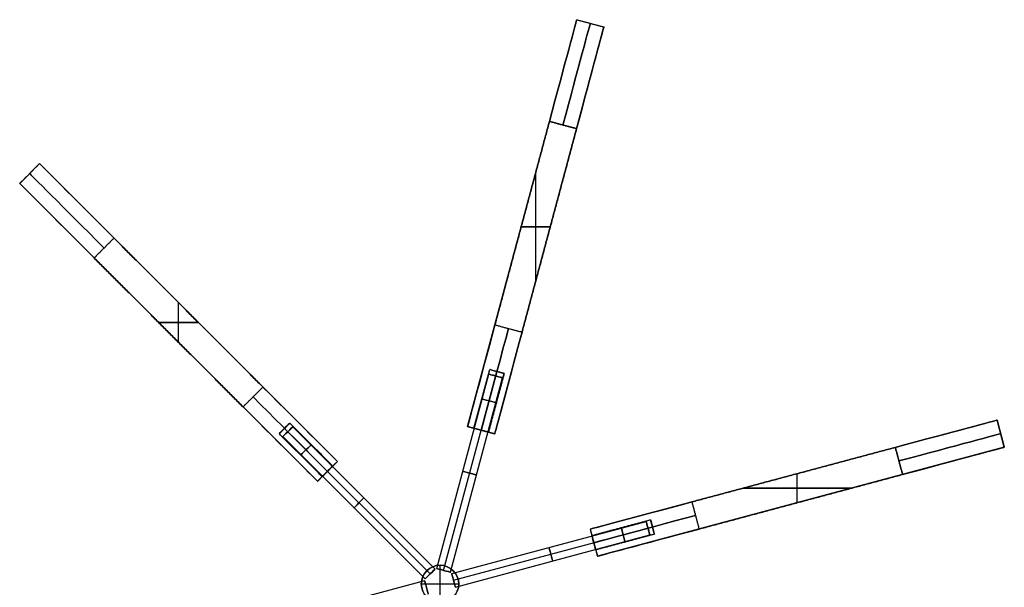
# Model space of a CAD drawing. Header units: millimetres. Extents: x -921 to 991, y -979 to 953.
# Tile 8 of 9: x 570 to 991, y -1 to 241. Entities that reach past the tile are written whole.
import ezdxf

# ---------------------------------------------------------------- set-up
doc = ezdxf.new("R2010")
doc.units = ezdxf.units.MM
doc.layers.add('Default', color=7, linetype='Continuous', true_color=0x000000)

msp = doc.modelspace()

# ---------------------------------------------------------------- linework, layer by layer
at = {"layer": 'Default', "color": 37, "true_color": 0x80674d}
for p, q in [((761.8, 67.24), (808.39, 241.1)), ((808.39, 241.1), (819.98, 238)), ((808.39, 241.1, 255), (819.98, 238, 255)), ((773.4, 64.13), (819.98, 238)), ((814.19, 239.55, 255), (814.19, 239.55, -255)), ((578.88, 179.61), (570.39, 171.12)), ((570.39, 171.12, 255), (578.88, 179.61, 255)), ((706.16, 52.33), (578.88, 179.61)), ((574.64, 175.36, -255), (574.64, 175.36, 255)), ((790.89, 129.43, 300), (790.89, 175.8, 300)), ((790.89, 129.43, -300), (790.89, 175.8, -300)), ((697.67, 43.84), (570.39, 171.12)), ((784.68, 152.62, 300), (797.11, 152.62, 300)), ((797.11, 152.62, -300), (784.68, 152.62, -300)), ((785.1, 154.17, -300), (785.1, 154.17, 300)), ((796.69, 151.06, -300), (796.69, 151.06, 300)), ((638.28, 103.24, 300), (638.28, 120.21, 300)), ((638.28, 103.24, -300), (638.28, 120.21, -300)), ((642.52, 115.97, -300), (642.52, 115.97, 300)), ((629.79, 111.72, 300), (646.76, 111.72, 300)), ((646.76, 111.72, -300), (629.79, 111.72, -300)), ((634.03, 107.48, -300), (634.03, 107.48, 300)), ((764.51, 66.51, 180), (771.24, 91.63, 180)), ((764.51, 66.51, 180), (771.24, 91.63, 180)), ((764.51, 66.51, -180), (771.24, 91.63, -180)), ((767.6, 65.68, 176.8), (774.33, 90.8, 176.8)), ((767.6, 65.68, 183.2), (774.33, 90.8, 183.2)), ((767.6, 65.68, -183.2), (774.33, 90.8, -183.2)), ((767.6, 65.68, -176.8), (774.33, 90.8, -176.8)), ((770.69, 64.85, 180), (777.42, 89.97, 180)), ((770.69, 64.85, -180), (777.42, 89.97, -180)), ((770.69, 64.85, -180), (777.42, 89.97, -180)), ((771.24, 91.63, 180), (777.42, 89.97, 180)), ((771.24, 91.63, -180), (777.42, 89.97, -180)), ((774.33, 90.8, 183.2), (774.33, 90.8, 176.8)), ((774.33, 90.8, -176.8), (774.33, 90.8, -183.2)), ((685.79, 68.73, 180), (681.27, 64.21, 180)), ((685.79, 68.73, -180), (681.27, 64.21, -180)), ((988, 69.98), (814.13, 23.4)), ((991.1, 58.39), (988, 69.98)), ((988, 69.98, 255), (991.1, 58.39, 255)), ((683.53, 66.47, 176.8), (683.53, 66.47, 183.2)), ((701.92, 48.08, 176.8), (683.53, 66.47, 176.8)), ((701.92, 48.08, 183.2), (683.53, 66.47, 183.2)), ((683.53, 66.47, -183.2), (683.53, 66.47, -176.8)), ((701.92, 48.08, -183.2), (683.53, 66.47, -183.2)), ((701.92, 48.08, -176.8), (683.53, 66.47, -176.8)), ((761.8, 67.24, 255), (773.4, 64.13, 255)), ((773.4, 64.13), (761.8, 67.24)), ((761.8, 67.24, -255), (773.4, 64.13, -255)), ((767.6, 65.68, 255), (767.6, 65.68, 183.2)), ((767.6, 65.68, 176.8), (767.6, 65.68, -176.8)), ((767.6, 65.68, -183.2), (767.6, 65.68, -255)), ((989.55, 64.19, -255), (989.55, 64.19, 255)), ((991.1, 58.39), (817.24, 11.8)), ((697.67, 43.84), (706.16, 52.33)), ((701.92, 48.08, -255), (701.92, 48.08, -183.2)), ((701.92, 48.08, -176.8), (701.92, 48.08, 176.8)), ((701.92, 48.08, 183.2), (701.92, 48.08, 255)), ((901.06, 46.69, 300), (901.06, 46.69, -300)), ((902.62, 34.68, 300), (902.62, 47.11, 300)), ((902.62, 34.68, -300), (902.62, 47.11, -300)), ((879.43, 40.89, 300), (925.8, 40.89, 300)), ((925.8, 40.89, -300), (879.43, 40.89, -300)), ((857.6, 35.04, -300), (859.06, 29.58, -300)), ((904.17, 35.1, 300), (904.17, 35.1, -300)), ((841.63, 21.24, 180), (839.97, 27.42, 180)), ((841.63, 21.24, -180), (839.97, 27.42, -180)), ((814.13, 23.4), (817.24, 11.8)), ((814.13, 23.4, -255), (817.24, 11.8, -255)), ((815.68, 17.6, 176.8), (840.8, 24.33, 176.8)), ((815.68, 17.6, 183.2), (840.8, 24.33, 183.2)), ((815.68, 17.6, -183.2), (840.8, 24.33, -183.2)), ((815.68, 17.6, -176.8), (840.8, 24.33, -176.8)), ((840.8, 24.33, 176.8), (840.8, 24.33, 183.2)), ((840.8, 24.33, -183.2), (840.8, 24.33, -176.8)), ((815.68, 17.6, -255), (815.68, 17.6, -183.2)), ((815.68, 17.6, -176.8), (815.68, 17.6, 176.8)), ((815.68, 17.6, 183.2), (815.68, 17.6, 255))]:
    msp.add_line(p, q, dxfattribs=at)
at = {"layer": 'Default', "color": 33, "true_color": 0xb89960}
for p, q in [((748.66, 6.57, 180), (770.91, 89.64, 180)), ((748.66, 6.57, -180), (770.91, 89.64, -180)), ((751.55, 5.8, 183), (773.81, 88.87, 183)), ((751.55, 5.8, 177), (773.81, 88.87, 177)), ((751.55, 5.8, -177), (773.81, 88.87, -177)), ((751.55, 5.8, -183), (773.81, 88.87, -183)), ((770.91, 89.64, 180), (776.71, 88.09, 180)), ((770.91, 89.64, -180), (776.71, 88.09, -180)), ((773.81, 88.87, 183), (773.81, 88.87, 177)), ((773.81, 88.87, -177), (773.81, 88.87, -183)), ((754.45, 5.02, 180), (776.71, 88.09, 180)), ((754.45, 5.02, -180), (776.71, 88.09, -180)), ((687.07, 67.18, 180), (682.82, 62.93, 180)), ((687.07, 67.18, -180), (682.82, 62.93, -180)), ((745.76, 4.24, 183), (684.95, 65.05, 183)), ((745.76, 4.24, 177), (684.95, 65.05, 177)), ((684.95, 65.05, 177), (684.95, 65.05, 183)), ((745.76, 4.24, -177), (684.95, 65.05, -177)), ((745.76, 4.24, -183), (684.95, 65.05, -183)), ((684.95, 65.05, -183), (684.95, 65.05, -177)), ((747.88, 6.36, 180), (687.07, 67.18, 180)), ((747.88, 6.36, -180), (687.07, 67.18, -180)), ((743.64, 2.12, 180), (682.82, 62.93, 180)), ((743.64, 2.12, -180), (682.82, 62.93, -180)), ((755.02, 4.45, 180), (838.09, 26.71, 180)), ((755.02, 4.45, -180), (838.09, 26.71, -180)), ((839.64, 20.91, 180), (838.09, 26.71, 180)), ((839.64, 20.91, -180), (838.09, 26.71, -180)), ((755.8, 1.55, 183), (838.87, 23.81, 183)), ((755.8, 1.55, 177), (838.87, 23.81, 177)), ((755.8, 1.55, -177), (838.87, 23.81, -177)), ((755.8, 1.55, -183), (838.87, 23.81, -183)), ((838.87, 23.81, 177), (838.87, 23.81, 183)), ((838.87, 23.81, -183), (838.87, 23.81, -177)), ((756.57, -1.34, 180), (839.64, 20.91, 180)), ((756.57, -1.34, -180), (839.64, 20.91, -180)), ((747.88, 6.36, 180), (743.64, 2.12, 180)), ((747.88, 6.36, -180), (743.64, 2.12, -180)), ((745.76, 4.24, 177), (745.76, 4.24, 183)), ((745.76, 4.24, -183), (745.76, 4.24, -177)), ((748.66, 6.57, 180), (754.45, 5.02, 180)), ((748.66, 6.57, -180), (754.45, 5.02, -180)), ((750, 8, -380), (750, 8, 380)), ((750, -8, -380), (750, 8, -380)), ((750, -8, 380), (750, 8, 380)), ((751.55, 5.8, 183), (751.55, 5.8, 177)), ((751.55, 5.8, -177), (751.55, 5.8, -183)), ((756.57, -1.34, 180), (755.02, 4.45, 180)), ((756.57, -1.34, -180), (755.02, 4.45, -180)), ((743.43, 1.34, 180), (660.36, -20.91, 180)), ((743.43, 1.34, -180), (660.36, -20.91, -180)), ((742, 0, -380), (742, 0, 380)), ((742, 0, -380), (758, 0, -380)), ((742, 0, 380), (758, 0, 380)), ((743.43, 1.34, 180), (744.98, -4.45, 180)), ((743.43, 1.34, -180), (744.98, -4.45, -180)), ((755.8, 1.55, 177), (755.8, 1.55, 183)), ((755.8, 1.55, -183), (755.8, 1.55, -177)), ((758, 0, -380), (758, 0, 380))]:
    msp.add_line(p, q, dxfattribs=at)
at = {"layer": 'Default', "color": 33, "true_color": 0xb89960, "extrusion": (-0.258819, -0.965926, 0)}
for centre in [(724.44, 180, -286.11), (724.44, -180, -286.11)]:
    msp.add_circle(centre, 3, dxfattribs=at)
at = {"layer": 'Default', "color": 33, "true_color": 0xb89960, "extrusion": (0.707107, -0.707107, 0)}
for centre in [(530.33, 180, 438.33), (530.33, -180, 438.33)]:
    msp.add_circle(centre, 3, dxfattribs=at)
at = {"layer": 'Default', "color": 33, "true_color": 0xb89960, "extrusion": (0.258819, 0.965926, 0)}
for centre in [(-724.44, 180, 243.11), (-724.44, -180, 243.11), (-724.44, 180, 200.11), (-724.44, -180, 200.11)]:
    msp.add_circle(centre, 3, dxfattribs=at)
at = {"layer": 'Default', "color": 33, "true_color": 0xb89960, "extrusion": (-0.707107, 0.707107, 0)}
for centre in [(-530.33, 180, -481.33), (-530.33, -180, -481.33), (-530.33, 180, -524.33), (-530.33, -180, -524.33)]:
    msp.add_circle(centre, 3, dxfattribs=at)
at = {"layer": 'Default', "color": 33, "true_color": 0xb89960, "extrusion": (-0.965926, -0.258819, 0)}
for centre in [(194.11, 180, -816.44), (194.11, -180, -816.44), (194.11, 180, -718.44), (194.11, -180, -718.44)]:
    msp.add_circle(centre, 3, dxfattribs=at)
at = {"layer": 'Default', "color": 33, "true_color": 0xb89960, "extrusion": (0.965926, 0.258819, 0)}
for centre in [(-194.11, 180, 773.44), (-194.11, -180, 773.44), (-194.11, 180, 730.44), (-194.11, -180, 730.44)]:
    msp.add_circle(centre, 3, dxfattribs=at)
at = {"layer": 'Default', "color": 33, "true_color": 0xb89960}
for centre in [(750, 0, -380), (750, 0)]:
    msp.add_circle(centre, 8, dxfattribs=at)
at = {"layer": 'Default', "color": 33, "true_color": 0xb89960, "extrusion": (0, 0, -1)}
msp.add_circle((-750, 0, -380), 8, dxfattribs=at)
at = {"layer": 'Default', "color": 37, "true_color": 0x80674d, "extrusion": (0.965926, -0.258819, 3.74454e-09)}
for centre, start, end in [((397.11, -255, 718.44), 270, 0), ((307.11, 255, 718.44), 90, 180)]:
    msp.add_arc(centre, 45, start, end, dxfattribs=at)
at = {"layer": 'Default', "color": 37, "true_color": 0x80674d, "extrusion": (0.965926, -0.258819, -3.74454e-09)}
for centre, start, end in [((397.11, 255, 718.44), 360, 90), ((307.11, -255, 718.44), 180, 270)]:
    msp.add_arc(centre, 45, start, end, dxfattribs=at)
at = {"layer": 'Default', "color": 37, "true_color": 0x80674d, "extrusion": (0.965926, -0.258819, 0)}
for centre, start, end in [((397.11, -255, 724.44), 270, 0), ((397.11, 255, 724.44), 360, 90), ((307.11, 255, 724.44), 90, 180), ((307.11, -255, 724.44), 180, 270)]:
    msp.add_arc(centre, 45, start, end, dxfattribs=at)
at = {"layer": 'Default', "color": 37, "true_color": 0x80674d, "extrusion": (-0.965926, 0.258819, -3.74454e-09)}
for centre, start, end in [((-397.11, -255, -730.44), 180, 270), ((-307.11, 255, -730.44), 360, 90)]:
    msp.add_arc(centre, 45, start, end, dxfattribs=at)
at = {"layer": 'Default', "color": 37, "true_color": 0x80674d, "extrusion": (-0.965926, 0.258819, 3.74454e-09)}
for centre, start, end in [((-397.11, 255, -730.44), 90, 180), ((-307.11, -255, -730.44), 270, 0)]:
    msp.add_arc(centre, 45, start, end, dxfattribs=at)
at = {"layer": 'Default', "color": 37, "true_color": 0x80674d, "extrusion": (-0.707107, -0.707107, -1.57135e-10)}
msp.add_arc((327.33, -255, -536.33), 45, 180, 270, dxfattribs=at)
at = {"layer": 'Default', "color": 37, "true_color": 0x80674d, "extrusion": (-0.707107, -0.707107, 1.57135e-10)}
msp.add_arc((327.33, 255, -536.33), 45, 90, 180, dxfattribs=at)
at = {"layer": 'Default', "color": 37, "true_color": 0x80674d, "extrusion": (0.707107, 0.707107, 0)}
for centre, start, end in [((-327.33, -255, 530.33), 270, 360), ((-327.33, 255, 530.33), 360, 90), ((-417.33, 255, 530.33), 90, 180), ((-417.33, -255, 530.33), 180, 270)]:
    msp.add_arc(centre, 45, start, end, dxfattribs=at)
at = {"layer": 'Default', "color": 37, "true_color": 0x80674d, "extrusion": (0.707107, 0.707107, -1.57133e-10)}
msp.add_arc((-327.33, -255, 524.33), 45, 270, 360, dxfattribs=at)
at = {"layer": 'Default', "color": 37, "true_color": 0x80674d, "extrusion": (0.707107, 0.707107, 1.57133e-10)}
msp.add_arc((-327.33, 255, 524.33), 45, 0, 90, dxfattribs=at)
at = {"layer": 'Default', "color": 37, "true_color": 0x80674d, "extrusion": (0.258819, 0.965926, -3.53377e-17)}
for centre in [(-724.44, 180, 288.11), (-724.44, -180, 288.11)]:
    msp.add_arc(centre, 3.2, 180, 0, dxfattribs=at)
at = {"layer": 'Default', "color": 37, "true_color": 0x80674d, "extrusion": (0.258819, 0.965926, 0)}
for centre in [(-724.44, 180, 288.11), (-724.44, -180, 288.11)]:
    msp.add_arc(centre, 3.2, 0, 180, dxfattribs=at)
at = {"layer": 'Default', "color": 37, "true_color": 0x80674d, "extrusion": (-0.707107, -0.707107, 1.57137e-10)}
msp.add_arc((417.33, -255, -536.33), 45, 270, 360, dxfattribs=at)
at = {"layer": 'Default', "color": 37, "true_color": 0x80674d, "extrusion": (-0.707107, -0.707107, -1.57137e-10)}
msp.add_arc((417.33, 255, -536.33), 45, 0, 90, dxfattribs=at)
at = {"layer": 'Default', "color": 37, "true_color": 0x80674d, "extrusion": (0.258819, 0.965926, -1.13687e-13)}
for centre in [(-724.44, 180, 275.11), (-724.44, -180, 275.11)]:
    msp.add_arc(centre, 3.2, 180, 360, dxfattribs=at)
at = {"layer": 'Default', "color": 37, "true_color": 0x80674d, "extrusion": (0.258819, 0.965926, 1.13687e-13)}
for centre in [(-724.44, 180, 275.11), (-724.44, -180, 275.11)]:
    msp.add_arc(centre, 3.2, 360, 180, dxfattribs=at)
at = {"layer": 'Default', "color": 37, "true_color": 0x80674d, "extrusion": (0.707107, 0.707107, 1.57138e-10)}
msp.add_arc((-417.33, -255, 524.33), 45, 180, 270, dxfattribs=at)
at = {"layer": 'Default', "color": 37, "true_color": 0x80674d, "extrusion": (0.707107, 0.707107, -1.57135e-10)}
msp.add_arc((-417.33, 255, 524.33), 45, 90, 180, dxfattribs=at)
at = {"layer": 'Default', "color": 37, "true_color": 0x80674d, "extrusion": (-0.707107, 0.707107, 0)}
for centre, start, end in [((-530.33, 180, -436.33), 180, 0), ((-530.33, 180, -436.33), 0, 180), ((-530.33, -180, -436.33), 180, 0), ((-530.33, -180, -436.33), 0, 180), ((-530.33, 180, -449.33), 180, 360), ((-530.33, 180, -449.33), 0, 180), ((-530.33, -180, -449.33), 180, 360), ((-530.33, -180, -449.33), 0, 180), ((-530.33, 180, -462.33), 90, 180), ((-530.33, 180, -462.33), 180, 270)]:
    msp.add_arc(centre, 3.2, start, end, dxfattribs=at)
at = {"layer": 'Default', "color": 37, "true_color": 0x80674d, "extrusion": (0.258819, -0.965926, -3.74454e-09)}
for centre, start, end in [((927.44, -255, 188.11), 270, 0), ((837.44, 255, 188.11), 90, 180)]:
    msp.add_arc(centre, 45, start, end, dxfattribs=at)
at = {"layer": 'Default', "color": 37, "true_color": 0x80674d, "extrusion": (0.258819, -0.965926, 3.74454e-09)}
for centre, start, end in [((927.44, 255, 188.11), 360, 90), ((837.44, -255, 188.11), 180, 270)]:
    msp.add_arc(centre, 45, start, end, dxfattribs=at)
at = {"layer": 'Default', "color": 37, "true_color": 0x80674d, "extrusion": (0.258819, 0.965926, -5.55176e-09)}
msp.add_arc((-724.44, 180, 262.11), 3.2, 0, 90, dxfattribs=at)
at = {"layer": 'Default', "color": 37, "true_color": 0x80674d, "extrusion": (0.258819, 0.965926, 5.55175e-09)}
for centre in [(-724.44, 180, 262.11), (-724.44, -180, 262.11)]:
    msp.add_arc(centre, 3.2, 270, 360, dxfattribs=at)
at = {"layer": 'Default', "color": 37, "true_color": 0x80674d, "extrusion": (0.258819, 0.965926, -5.55175e-09)}
msp.add_arc((-724.44, -180, 262.11), 3.2, 0, 90, dxfattribs=at)
at = {"layer": 'Default', "color": 37, "true_color": 0x80674d, "extrusion": (0.258819, 0.965926, 1.72441e-09)}
msp.add_arc((-724.44, 180, 262.11), 3.2, 90, 180, dxfattribs=at)
at = {"layer": 'Default', "color": 37, "true_color": 0x80674d, "extrusion": (0.258819, 0.965926, -1.72442e-09)}
for centre in [(-724.44, 180, 262.11), (-724.44, -180, 262.11)]:
    msp.add_arc(centre, 3.2, 180, 270, dxfattribs=at)
at = {"layer": 'Default', "color": 37, "true_color": 0x80674d, "extrusion": (0.258819, 0.965926, 1.72443e-09)}
msp.add_arc((-724.44, -180, 262.11), 3.2, 90, 180, dxfattribs=at)
at = {"layer": 'Default', "color": 37, "true_color": 0x80674d, "extrusion": (0.258819, -0.965926, 0)}
for centre, start, end in [((927.44, -255, 194.11), 270, 0), ((927.44, 255, 194.11), 360, 90), ((837.44, 255, 194.11), 90, 180), ((837.44, -255, 194.11), 180, 270)]:
    msp.add_arc(centre, 45, start, end, dxfattribs=at)
at = {"layer": 'Default', "color": 37, "true_color": 0x80674d, "extrusion": (-0.258819, 0.965926, 3.74454e-09)}
for centre, start, end in [((-927.44, -255, -200.11), 180, 270), ((-837.44, 255, -200.11), 360, 90)]:
    msp.add_arc(centre, 45, start, end, dxfattribs=at)
at = {"layer": 'Default', "color": 37, "true_color": 0x80674d, "extrusion": (-0.258819, 0.965926, -3.74454e-09)}
for centre, start, end in [((-927.44, 255, -200.11), 90, 180), ((-837.44, -255, -200.11), 270, 0)]:
    msp.add_arc(centre, 45, start, end, dxfattribs=at)
at = {"layer": 'Default', "color": 37, "true_color": 0x80674d, "extrusion": (-0.707107, 0.707107, 3.45557e-14)}
msp.add_arc((-530.33, 180, -462.33), 3.2, 0, 90, dxfattribs=at)
at = {"layer": 'Default', "color": 37, "true_color": 0x80674d, "extrusion": (-0.707107, 0.707107, 2.51213e-14)}
msp.add_arc((-530.33, 180, -462.33), 3.2, 270, 360, dxfattribs=at)
at = {"layer": 'Default', "color": 37, "true_color": 0x80674d, "extrusion": (-0.707107, 0.707107, 3.76782e-14)}
msp.add_arc((-530.33, -180, -462.33), 3.2, 0, 90, dxfattribs=at)
at = {"layer": 'Default', "color": 37, "true_color": 0x80674d, "extrusion": (-0.707107, 0.707107, 2.19813e-14)}
msp.add_arc((-530.33, -180, -462.33), 3.2, 270, 360, dxfattribs=at)
at = {"layer": 'Default', "color": 37, "true_color": 0x80674d, "extrusion": (-0.707107, 0.707107, -3.11577e-15)}
msp.add_arc((-530.33, -180, -462.33), 3.2, 90, 180, dxfattribs=at)
at = {"layer": 'Default', "color": 37, "true_color": 0x80674d, "extrusion": (-0.707107, 0.707107, 1.56819e-14)}
msp.add_arc((-530.33, -180, -462.33), 3.2, 180, 270, dxfattribs=at)
at = {"layer": 'Default', "color": 37, "true_color": 0x80674d, "extrusion": (0.965926, 0.258819, 0)}
for centre, start, end in [((-194.11, 180, 818.44), 180, 0), ((-194.11, 180, 818.44), 0, 180), ((-194.11, -180, 818.44), 180, 0), ((-194.11, -180, 818.44), 0, 180), ((-194.11, 180, 805.44), 180, 0), ((-194.11, 180, 805.44), 0, 180), ((-194.11, -180, 805.44), 180, 360), ((-194.11, -180, 805.44), 360, 180)]:
    msp.add_arc(centre, 3.2, start, end, dxfattribs=at)
at = {"layer": 'Default', "color": 37, "true_color": 0x80674d, "extrusion": (0.965926, 0.258819, 1.72435e-09)}
msp.add_arc((-194.11, 180, 792.44), 3.2, 360, 90, dxfattribs=at)
at = {"layer": 'Default', "color": 37, "true_color": 0x80674d, "extrusion": (0.965926, 0.258819, -1.72438e-09)}
msp.add_arc((-194.11, 180, 792.44), 3.2, 270, 0, dxfattribs=at)
at = {"layer": 'Default', "color": 37, "true_color": 0x80674d, "extrusion": (0.965926, 0.258819, 1.72445e-09)}
msp.add_arc((-194.11, -180, 792.44), 3.2, 360, 90, dxfattribs=at)
at = {"layer": 'Default', "color": 37, "true_color": 0x80674d, "extrusion": (0.965926, 0.258819, -1.72445e-09)}
msp.add_arc((-194.11, -180, 792.44), 3.2, 270, 0, dxfattribs=at)
at = {"layer": 'Default', "color": 37, "true_color": 0x80674d, "extrusion": (0.965926, 0.258819, -5.55182e-09)}
for centre in [(-194.11, 180, 792.44), (-194.11, -180, 792.44)]:
    msp.add_arc(centre, 3.2, 90, 180, dxfattribs=at)
at = {"layer": 'Default', "color": 37, "true_color": 0x80674d, "extrusion": (0.965926, 0.258819, 5.55177e-09)}
msp.add_arc((-194.11, 180, 792.44), 3.2, 180, 270, dxfattribs=at)
at = {"layer": 'Default', "color": 37, "true_color": 0x80674d, "extrusion": (0.965926, 0.258819, 5.55178e-09)}
msp.add_arc((-194.11, -180, 792.44), 3.2, 180, 270, dxfattribs=at)
at = {"layer": 'Default', "color": 37, "true_color": 0x80674d}
for points in [[(808.39, 241.1, -255), (808.39, 241.1), (808.39, 241.1, 255)], [(808.39, 241.1, 255), (814.19, 239.55, 255), (819.98, 238, 255)], [(808.39, 241.1, -255), (814.19, 239.55, -255), (819.98, 238, -255)], [(819.98, 238, 255), (819.98, 238), (819.98, 238, -255)], [(796.74, 197.64, 300), (785.1, 154.17, 300), (773.45, 110.7, 300)], [(773.45, 110.7, -300), (785.1, 154.17, -300), (796.74, 197.64, -300)], [(785.04, 107.6, 300), (796.69, 151.06, 300), (808.34, 194.53, 300)], [(808.34, 194.53, -300), (796.69, 151.06, -300), (785.04, 107.6, -300)], [(796.74, 197.64, 300), (802.54, 196.08, 300), (808.34, 194.53, 300)], [(808.34, 194.53, -300), (802.54, 196.08, -300), (796.74, 197.64, -300)], [(570.39, 171.12, -255), (574.64, 175.36, -255), (578.88, 179.61, -255)], [(570.39, 171.12, 255), (574.64, 175.36, 255), (578.88, 179.61, 255)], [(578.88, 179.61, 255), (578.88, 179.61), (578.88, 179.61, -255)], [(570.39, 171.12, -255), (570.39, 171.12), (570.39, 171.12, 255)], [(610.7, 147.79, -300), (606.46, 143.54, -300), (602.21, 139.3, -300)], [(602.21, 139.3, 300), (606.46, 143.54, 300), (610.7, 147.79, 300)], [(674.34, 84.15, 300), (642.52, 115.97, 300), (610.7, 147.79, 300)], [(610.7, 147.79, -300), (642.52, 115.97, -300), (674.34, 84.15, -300)], [(602.21, 139.3, 300), (634.03, 107.48, 300), (665.85, 75.66, 300)], [(665.85, 75.66, -300), (634.03, 107.48, -300), (602.21, 139.3, -300)], [(773.45, 110.7, 300), (779.25, 109.15, 300), (785.04, 107.6, 300)], [(773.45, 110.7, -300), (779.25, 109.15, -300), (785.04, 107.6, -300)], [(764.51, 66.51, 180), (767.87, 79.07, 180), (771.24, 91.63, 180)], [(764.51, 66.51, -180), (767.87, 79.07, -180), (771.24, 91.63, -180)], [(777.42, 89.97, 180), (774.06, 77.41, 180), (770.69, 64.85, 180)], [(777.42, 89.97, -180), (774.06, 77.41, -180), (770.69, 64.85, -180)], [(665.85, 75.66, 300), (670.1, 79.9, 300), (674.34, 84.15, 300)], [(665.85, 75.66, -300), (670.1, 79.9, -300), (674.34, 84.15, -300)], [(685.79, 68.73, 180), (694.99, 59.54, 180), (704.18, 50.35, 180)], [(685.79, 68.73, -180), (694.99, 59.54, -180), (704.18, 50.35, -180)], [(988, 69.98, -255), (988, 69.98), (988, 69.98, 255)], [(988, 69.98, 255), (989.55, 64.19, 255), (991.1, 58.39, 255)], [(988, 69.98, -255), (989.55, 64.19, -255), (991.1, 58.39, -255)], [(699.65, 45.82, 180), (690.46, 55.01, 180), (681.27, 64.21, 180)], [(699.65, 45.82, -180), (690.46, 55.01, -180), (681.27, 64.21, -180)], [(761.8, 67.24, 255), (761.8, 67.24), (761.8, 67.24, -255)], [(761.8, 67.24, -255), (767.6, 65.68, -255), (773.4, 64.13, -255)], [(761.8, 67.24, 255), (767.6, 65.68, 255), (773.4, 64.13, 255)], [(773.4, 64.13, -255), (773.4, 64.13), (773.4, 64.13, 255)], [(944.53, 58.34, 300), (901.06, 46.69, 300), (857.6, 35.04, 300)], [(857.6, 35.04, -300), (901.06, 46.69, -300), (944.53, 58.34, -300)], [(944.53, 58.34, 300), (946.08, 52.54, 300), (947.64, 46.74, 300)], [(947.64, 46.74, -300), (946.08, 52.54, -300), (944.53, 58.34, -300)], [(991.1, 58.39, 255), (991.1, 58.39), (991.1, 58.39, -255)], [(697.67, 43.84, -255), (701.92, 48.08, -255), (706.16, 52.33, -255)], [(697.67, 43.84, 255), (701.92, 48.08, 255), (706.16, 52.33, 255)], [(706.16, 52.33, -255), (706.16, 52.33), (706.16, 52.33, 255)], [(860.7, 23.45, 300), (904.17, 35.1, 300), (947.64, 46.74, 300)], [(947.64, 46.74, -300), (904.17, 35.1, -300), (860.7, 23.45, -300)], [(697.67, 43.84, 255), (697.67, 43.84), (697.67, 43.84, -255)], [(857.6, 35.04, 300), (859.15, 29.25, 300), (860.7, 23.45, 300)], [(857.6, 35.04, -300), (859.15, 29.25, -300), (860.7, 23.45, -300)], [(814.85, 20.69, 180), (827.41, 24.06, 180), (839.97, 27.42, 180)], [(814.85, 20.69, -180), (827.41, 24.06, -180), (839.97, 27.42, -180)], [(814.13, 23.4, 255), (814.13, 23.4), (814.13, 23.4, -255)], [(814.13, 23.4, -255), (815.68, 17.6, -255), (817.24, 11.8, -255)], [(814.13, 23.4, 255), (815.68, 17.6, 255), (817.24, 11.8, 255)], [(841.63, 21.24, 180), (829.07, 17.87, 180), (816.51, 14.51, 180)], [(841.63, 21.24, -180), (829.07, 17.87, -180), (816.51, 14.51, -180)], [(817.24, 11.8, -255), (817.24, 11.8), (817.24, 11.8, 255)]]:
    msp.add_open_spline(points, degree=2, dxfattribs=at)

doc.saveas('drawing.dxf')
